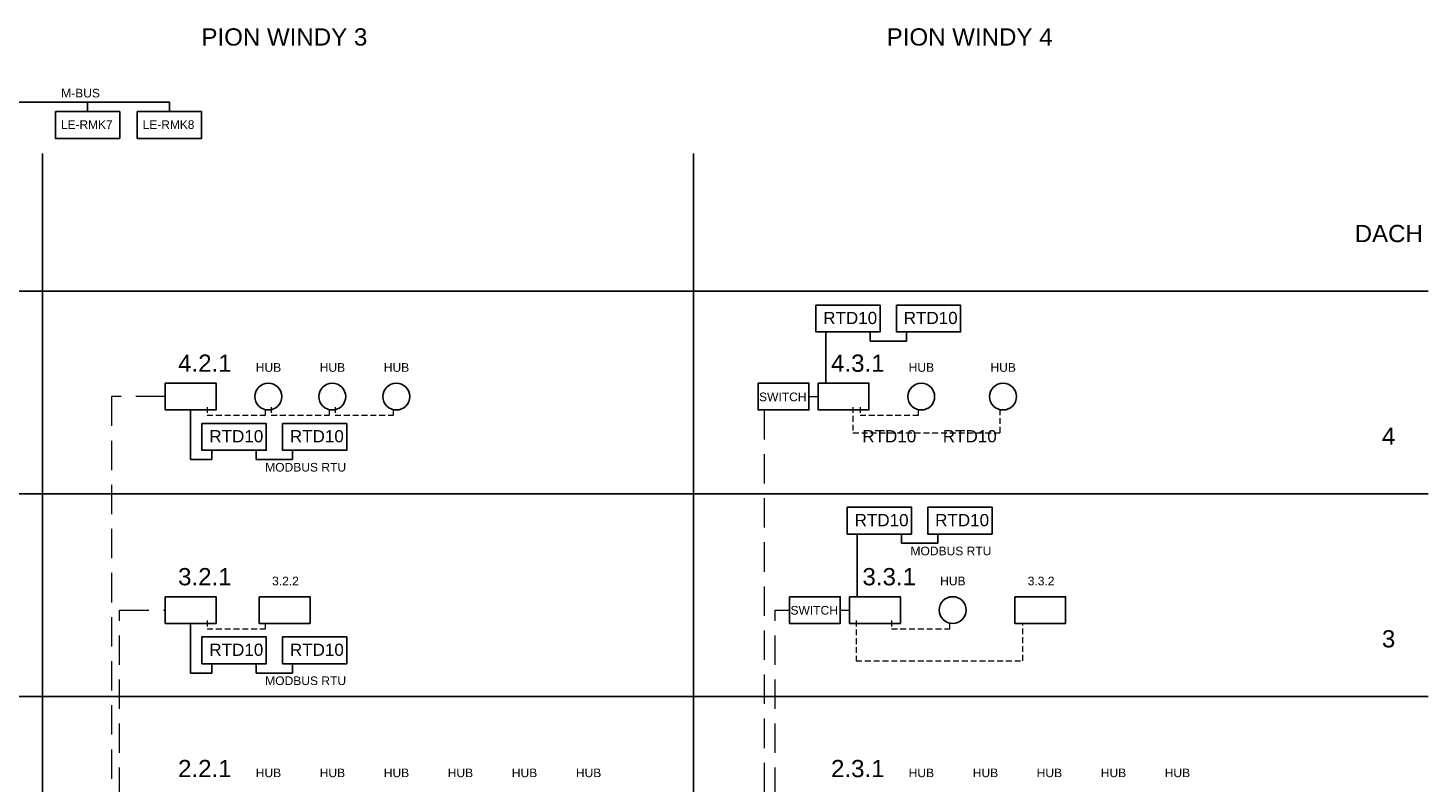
# Model space of a CAD drawing. Extents: x 4 to 293, y 11 to 194.
# Tile 3 of 3: x 150 to 293, y 117 to 194. Entities that reach past the tile are written whole.
import ezdxf

# ---------------------------------------------------------------- set-up
doc = ezdxf.new("R2010")
doc.units = 0
doc.header["$LTSCALE"] = 12
doc.header["$MEASUREMENT"] = 0
doc.linetypes.add('HIDDEN', pattern=[0.375, 0.25, -0.125])
doc.linetypes.add('SOLID', pattern=[0])
doc.layers.get('0').update_dxf_attribs({"color": 3, "linetype": 'CONTINUOUS'})
doc.layers.add('ASU_ETHERNET', color=116, linetype='HIDDEN', lineweight=20)
doc.layers.add('KONTUR', color=7, linetype='CONTINUOUS')
doc.layers.add('WYMIARY', color=1, linetype='CONTINUOUS')
doc.styles.add('ARIAL', font='arial.ttf')

msp = doc.modelspace()

# ---------------------------------------------------------------- linework, layer by layer
for p, q in [((151.43, 180.77), (151.43, 38.49)), ((217.9, 180.77), (217.9, 38.49)), ((292.89, 166.72), (3.57, 166.72)), ((292.89, 146.04), (3.57, 146.04)), ((292.89, 125.35), (3.57, 125.35))]:
    msp.add_line(p, q)
for points in [[(152.76, 185.04), (159.32, 185.04), (159.32, 182.3), (152.76, 182.3)], [(161.11, 185.04), (167.67, 185.04), (167.67, 182.3), (161.11, 182.3)], [(230.39, 165.28), (236.95, 165.28), (236.95, 162.55), (230.39, 162.55)], [(238.61, 165.28), (245.17, 165.28), (245.17, 162.55), (238.61, 162.55)], [(163.97, 157.33), (169.15, 157.33), (169.15, 154.59), (163.97, 154.59)], [(230.63, 157.33), (235.81, 157.33), (235.81, 154.59), (230.63, 154.59)], [(167.72, 153.21), (174.28, 153.21), (174.28, 150.48), (167.72, 150.48)], [(175.94, 153.21), (182.5, 153.21), (182.5, 150.48), (175.94, 150.48)], [(233.6, 144.66), (240.16, 144.66), (240.16, 141.92), (233.6, 141.92)], [(241.82, 144.66), (248.38, 144.66), (248.38, 141.92), (241.82, 141.92)], [(163.97, 135.54), (169.15, 135.54), (169.15, 132.81), (163.97, 132.81)], [(173.57, 135.54), (178.75, 135.54), (178.75, 132.81), (173.57, 132.81)], [(233.84, 135.54), (239.02, 135.54), (239.02, 132.81), (233.84, 132.81)], [(250.71, 135.54), (255.89, 135.54), (255.89, 132.81), (250.71, 132.81)], [(167.72, 131.43), (174.28, 131.43), (174.28, 128.69), (167.72, 128.69)], [(175.94, 131.43), (182.5, 131.43), (182.5, 128.69), (175.94, 128.69)]]:
    msp.add_lwpolyline(points, close=True)
at = {"color": 4}
for points in [[(224.5, 157.33), (229.68, 157.33), (229.68, 154.59), (224.5, 154.59)], [(227.71, 135.54), (232.89, 135.54), (232.89, 132.81), (227.71, 132.81)]]:
    msp.add_lwpolyline(points, close=True, dxfattribs=at)
for centre in [(174.49, 155.96), (181.02, 155.96), (187.56, 155.96), (241.15, 155.96), (249.5, 155.96), (244.36, 134.17)]:
    msp.add_circle(centre, 1.37)
at = {"layer": 'ASU_ETHERNET'}
for points in [[(163.97, 155.96), (158.48, 155.96), (158.48, 74.59)], [(229.68, 155.96), (230.63, 155.96)], [(225.1, 154.59), (225.1, 74.59)], [(159.3, 74.59), (159.3, 134.17), (163.97, 134.17)], [(226.24, 74.59), (226.24, 134.17), (227.71, 134.17)], [(232.89, 134.17), (233.84, 134.17)]]:
    msp.add_lwpolyline(points, dxfattribs=at)
at = {"layer": 'ASU_ETHERNET', "lineweight": 15, "ltscale": 0.2}
for points in [[(168.24, 154.89), (168.24, 154.05), (174.2, 154.05), (174.2, 154.64)], [(174.78, 154.89), (174.78, 154.05), (180.74, 154.05), (180.74, 154.64)], [(181.31, 154.89), (181.31, 154.05), (187.27, 154.05), (187.27, 154.64)], [(234.18, 154.89), (234.18, 152.27), (249.22, 152.27), (249.22, 154.64)], [(234.9, 154.89), (234.9, 154.05), (240.86, 154.05), (240.86, 154.64)], [(168.24, 133.1), (168.24, 132.26), (174.2, 132.26), (174.2, 132.85)], [(234.5, 133.1), (234.5, 129), (251.52, 129), (251.52, 132.85)], [(238.11, 133.1), (238.11, 132.26), (244.07, 132.26), (244.07, 132.85)]]:
    msp.add_lwpolyline(points, dxfattribs=at)
at = {"layer": 'WYMIARY', "linetype": 'SOLID'}
for p, q in [((140.46, 186.02), (164.39, 186.02)), ((156.04, 186.02), (156.04, 185.04)), ((164.39, 186.02), (164.39, 185.04)), ((231.41, 157.33), (231.41, 162.55)), ((235.93, 161.61), (235.93, 162.55)), ((235.93, 161.61), (239.63, 161.61)), ((239.63, 161.61), (239.63, 162.55)), ((166.56, 154.59), (166.56, 149.54)), ((168.74, 149.54), (168.74, 150.48)), ((173.26, 149.54), (173.26, 150.48)), ((176.96, 149.54), (176.96, 150.48)), ((166.56, 149.54), (168.74, 149.54)), ((173.26, 149.54), (176.96, 149.54)), ((234.62, 135.54), (234.62, 141.92)), ((239.14, 140.99), (239.14, 141.92)), ((242.84, 140.99), (242.84, 141.92)), ((239.14, 140.99), (242.84, 140.99)), ((166.56, 132.81), (166.56, 127.75)), ((168.74, 127.75), (168.74, 128.69)), ((173.26, 127.75), (173.26, 128.69)), ((176.96, 127.75), (176.96, 128.69)), ((166.56, 127.75), (168.74, 127.75)), ((173.26, 127.75), (176.96, 127.75))]:
    msp.add_line(p, q, dxfattribs=at)

# ---------------------------------------------------------------- texts
at = {"layer": 'KONTUR', "color": 3, "style": 'ARIAL'}
for s, height, p in [('PION WINDY 3', 1.76, (167.66, 191.78)), ('PION WINDY 4', 1.76, (237.62, 191.78)), ('M-BUS', 0.88, (153.34, 186.49)), ('LE-RMK7', 0.871, (153.32, 183.28)), ('LE-RMK8', 0.871, (161.67, 183.28)), ('DACH', 1.76, (285.4, 171.72)), ('RTD10', 1.245, (231.14, 163.36)), ('RTD10', 1.245, (239.36, 163.36)), ('4.2.1', 1.76, (165.28, 158.49)), ('4.3.1', 1.76, (231.94, 158.49)), ('HUB', 0.88, (173.21, 158.49)), ('HUB', 0.88, (179.74, 158.49)), ('HUB', 0.88, (186.28, 158.49)), ('HUB', 0.88, (239.87, 158.49)), ('HUB', 0.88, (248.22, 158.49)), ('SWITCH', 0.88, (224.59, 155.49)), ('RTD10', 1.245, (168.47, 151.29)), ('RTD10', 1.245, (176.69, 151.29)), ('RTD10', 1.245, (235.13, 151.29)), ('RTD10', 1.245, (243.35, 151.29)), ('4', 1.76, (288.18, 151.04)), ('MODBUS RTU', 0.88, (174.17, 148.31)), ('RTD10', 1.245, (234.35, 142.73)), ('RTD10', 1.245, (242.57, 142.73)), ('MODBUS RTU', 0.88, (240.05, 139.76)), ('3.2.1', 1.76, (165.28, 136.7)), ('3.2.2', 0.88, (174.88, 136.7)), ('3.3.1', 1.76, (235.15, 136.7)), ('HUB', 0.88, (243.08, 136.7)), ('3.3.2', 0.88, (252.02, 136.7)), ('SWITCH', 0.88, (227.8, 133.71)), ('3', 1.76, (288.18, 130.36)), ('RTD10', 1.245, (168.47, 129.5)), ('RTD10', 1.245, (176.69, 129.5)), ('MODBUS RTU', 0.88, (174.17, 126.52)), ('2.2.1', 1.76, (165.28, 117.12)), ('2.3.1', 1.76, (231.94, 117.12)), ('HUB', 0.88, (173.21, 117.12)), ('HUB', 0.88, (179.74, 117.12)), ('HUB', 0.88, (186.28, 117.12)), ('HUB', 0.88, (192.81, 117.12)), ('HUB', 0.88, (199.35, 117.12)), ('HUB', 0.88, (205.89, 117.12)), ('HUB', 0.88, (239.87, 117.12)), ('HUB', 0.88, (246.41, 117.12)), ('HUB', 0.88, (252.94, 117.12)), ('HUB', 0.88, (259.48, 117.12)), ('HUB', 0.88, (266.01, 117.12))]:
    msp.add_text(s, height=height, dxfattribs=at).set_placement(p)

doc.saveas('drawing.dxf')
